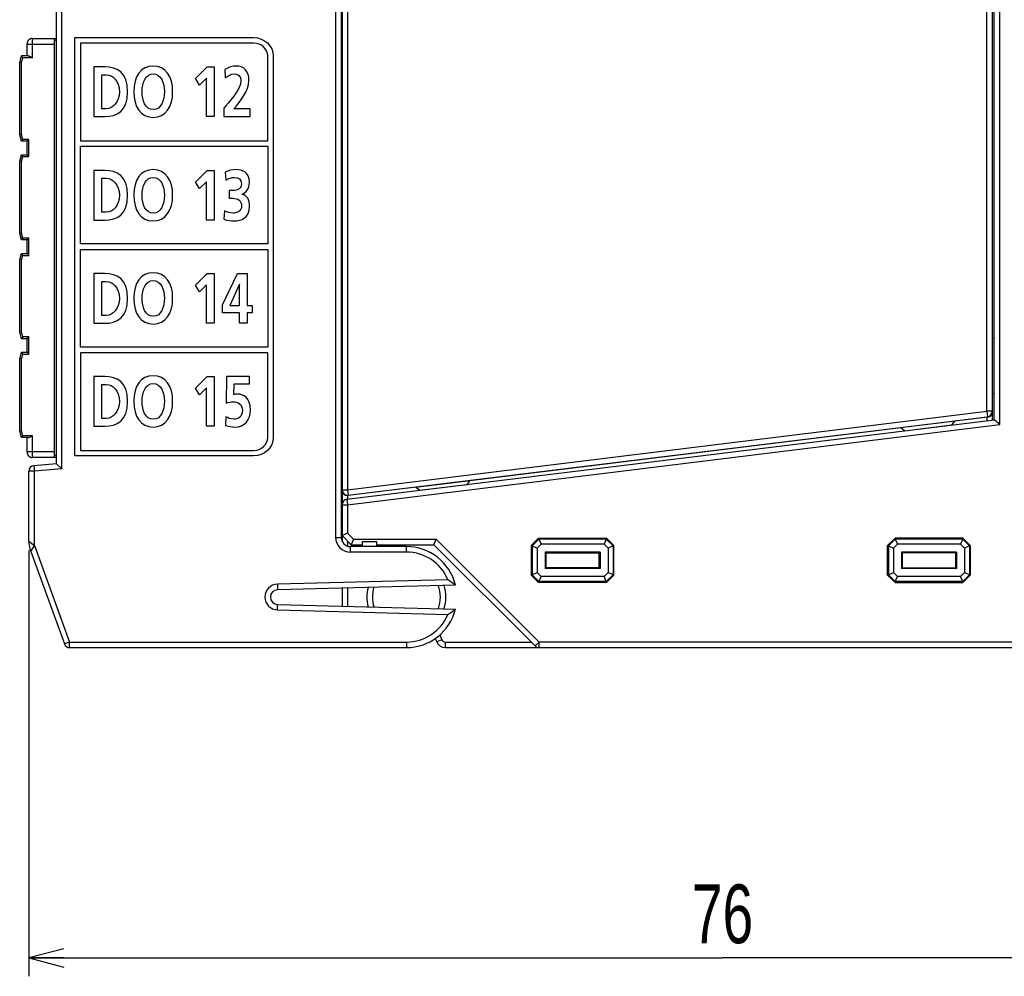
# Model space of a CAD drawing. Extents: x 0 to 187, y 0 to 175.
# Tile 18 of 31: x 62 to 115, y 1 to 53. Entities that reach past the tile are written whole.
import ezdxf

# ---------------------------------------------------------------- set-up
doc = ezdxf.new("R2010")
doc.units = 0
doc.header["$LTSCALE"] = 11.408004
doc.header["$MEASUREMENT"] = 0
doc.layers.get('0').update_dxf_attribs({"linetype": 'CONTINUOUS'})
doc.styles.add('TEXTSTYLE_2', font='txt', dxfattribs={"width": 0.7})
doc.dimstyles.new('DIMSTYLE_1', dxfattribs={"dimtxt": 3.2, "dimasz": 1.9, "dimexe": 1, "dimexo": 0.5, "dimgap": 0.8, "dimtad": 1, "dimdec": 3, "dimtxsty": 'TEXTSTYLE_2', "dimblk": 'OPEN', "dimblk1": 'OPEN', "dimblk2": 'OPEN', "dimcen": 0.09, "dimazin": 3, "dimtp": 0.001969, "dimtm": 0.001969, "dimtfac": 1, "dimtdec": 3, "dimtofl": 0, "dimtmove": 0, "dimatfit": 3, "dimtolj": 1})

# ---------------------------------------------------------------- blocks, each defined once
blk = doc.blocks.new('_OPEN')
at = {"color": 0, "linetype": 'BYBLOCK'}
for p, q in [((0, 0), (-1, 0.263)), ((-1, -0.263), (0, 0)), ((-1, 0), (0, 0))]:
    blk.add_line(p, q, dxfattribs=at)
blk = doc.blocks.new('*D1')
at = {"color": 2, "linetype": 'CONTINUOUS'}
for p, q in [((62.002, 24.295), (62.002, 2.914)), ((137.526, 18.804), (137.526, 2.914)), ((62.002, 2.914), (62.002, 1.114)), ((137.526, 2.914), (137.526, 1.114)), ((62.002, 2.114), (99.764, 2.114)), ((137.526, 2.114), (99.764, 2.114))]:
    blk.add_line(p, q, dxfattribs=at)
at = {"color": 2, "linetype": 'CONTINUOUS', "xscale": 1.9, "yscale": 1.9, "zscale": 1.9, "rotation": 180}
blk.add_blockref('_OPEN', (62.002, 2.114), dxfattribs=at)
at = {"color": 2, "linetype": 'CONTINUOUS', "xscale": 1.9, "yscale": 1.9, "zscale": 1.9}
blk.add_blockref('_OPEN', (137.526, 2.114), dxfattribs=at)
at = {"color": 2, "linetype": 'CONTINUOUS', "insert": (99.764, 6.114), "char_height": 3.2, "width": 4.48, "attachment_point": 2, "style": 'TEXTSTYLE_2'}
blk.add_mtext('76', dxfattribs=at)

msp = doc.modelspace()

# ---------------------------------------------------------------- linework, layer by layer
at = {"color": 7, "linetype": 'CONTINUOUS'}
for p, q in [((114.8513, 31.1389), (114.8513, 128.1698)), ((114.4513, 31.3924), (114.4513, 127.9166)), ((114.5513, 31.4041), (114.5513, 127.9046)), ((63.8012, 28.7356), (63.8012, 127.1732)), ((114.1513, 31.8644), (114.1513, 127.4443)), ((63.5015, 29.0105), (63.5015, 126.8982)), ((78.7013, 121.9301), (78.7013, 25.0045)), ((79.0013, 122.0545), (79.0013, 25.0045)), ((79.0513, 74.2922), (79.0513, 24.7868)), ((79.3513, 74.4424), (79.3513, 27.5918)), ((62.2013, 52.1546), (63.5015, 52.1546)), ((62.2013, 51.1046), (62.2013, 52.1546)), ((63.4012, 29.3543), (63.4012, 52.1546)), ((63.5015, 52.0547), (63.4012, 52.0547)), ((79.0013, 52.1546), (79.0513, 52.1546)), ((79.0013, 52.0547), (79.0513, 52.0547)), ((61.9013, 51.8543), (63.4012, 51.8543)), ((61.9013, 51.2045), (61.9013, 51.8543)), ((61.5013, 50.8545), (61.5953, 51.2045)), ((61.9777, 51.2045), (61.5953, 51.2045)), ((61.6718, 51.1046), (61.5953, 51.2038)), ((61.6015, 50.8414), (61.6718, 51.1046)), ((62.2013, 51.1046), (61.6718, 51.1046)), ((61.9777, 51.2045), (61.9939, 51.2031)), ((61.9939, 51.2031), (62.0111, 51.199)), ((62.0111, 51.199), (62.0349, 51.1914)), ((62.0349, 51.1914), (62.0831, 51.1694)), ((62.0831, 51.1694), (62.1224, 51.1494)), ((62.1224, 51.1494), (62.2013, 51.1046)), ((61.5013, 46.9147), (61.5013, 50.8545)), ((61.6015, 50.8414), (61.502, 50.8545)), ((61.6015, 46.9277), (61.6015, 50.8414)), ((71.08, 49.9746), (71.7115, 50.6092)), ((71.7115, 50.6092), (72.0953, 50.6092)), ((72.0953, 50.6092), (72.0953, 47.9079)), ((71.2967, 49.6225), (71.08, 49.9746)), ((71.6619, 49.9939), (71.2967, 49.6225)), ((71.6619, 47.9079), (71.6619, 49.9939)), ((72.0953, 47.9079), (71.6619, 47.9079)), ((61.5953, 46.5646), (61.5013, 46.9147)), ((61.6015, 46.9277), (61.502, 46.9147)), ((61.6718, 46.6645), (61.5953, 46.5646)), ((61.6718, 46.6645), (61.6015, 46.9277)), ((62.0015, 46.6645), (61.6718, 46.6645)), ((61.9019, 46.5646), (62.0015, 46.6645)), ((62.0015, 45.7295), (62.0015, 46.6645)), ((61.9013, 46.5646), (61.5953, 46.5646)), ((61.9013, 45.8295), (61.9013, 46.5646)), ((64.8044, 46.2897), (75.005, 46.2897)), ((64.8044, 40.9729), (64.8044, 46.2897)), ((75.005, 46.2897), (75.005, 40.9729)), ((61.5013, 45.4795), (61.5953, 45.8295)), ((61.5953, 45.8295), (61.9013, 45.8295)), ((61.6718, 45.7295), (61.5953, 45.8288)), ((61.6015, 45.4664), (61.6718, 45.7295)), ((61.6718, 45.7295), (62.0015, 45.7295)), ((61.9019, 45.8288), (62.0015, 45.7295)), ((61.5013, 41.5396), (61.5013, 45.4795)), ((61.6015, 45.4664), (61.502, 45.4795)), ((61.6015, 41.5527), (61.6015, 45.4664)), ((71.08, 44.3402), (71.7115, 44.9751)), ((71.7115, 44.9751), (72.0953, 44.9751)), ((72.0953, 44.9751), (72.0953, 42.2734)), ((71.2967, 43.988), (71.08, 44.3402)), ((71.6619, 44.3598), (71.2967, 43.988)), ((71.6619, 42.2734), (71.6619, 44.3598)), ((72.0953, 42.2734), (71.6619, 42.2734)), ((61.5953, 41.1896), (61.5013, 41.5396)), ((61.6015, 41.5527), (61.502, 41.5396)), ((61.6718, 41.2895), (61.5953, 41.1896)), ((61.6718, 41.2895), (61.6015, 41.5527)), ((62.0015, 41.2895), (61.6718, 41.2895)), ((61.9019, 41.1896), (62.0015, 41.2895)), ((62.0015, 40.3545), (62.0015, 41.2895)), ((61.9013, 41.1896), (61.5953, 41.1896)), ((61.9013, 40.4544), (61.9013, 41.1896)), ((75.005, 40.9729), (64.8044, 40.9729)), ((61.5013, 40.1044), (61.5953, 40.4544)), ((61.5953, 40.4544), (61.9013, 40.4544)), ((61.6718, 40.3545), (61.5953, 40.4537)), ((61.6015, 40.0913), (61.6718, 40.3545)), ((61.6718, 40.3545), (62.0015, 40.3545)), ((61.9019, 40.4537), (62.0015, 40.3545)), ((64.8044, 40.6732), (75.005, 40.6732)), ((64.8044, 35.3567), (64.8044, 40.6732)), ((75.005, 40.6732), (75.005, 35.3567)), ((61.5013, 36.1646), (61.5013, 40.1044)), ((61.6015, 40.0913), (61.502, 40.1044)), ((61.6015, 36.1777), (61.6015, 40.0913)), ((71.08, 38.7243), (71.7115, 39.3589)), ((71.7115, 39.3589), (72.0953, 39.3589)), ((72.0953, 39.3589), (72.0953, 36.6576)), ((72.5414, 37.6563), (73.3493, 39.3589)), ((73.3493, 39.3589), (73.8881, 39.3589)), ((73.8881, 39.3589), (73.8881, 37.6212)), ((71.2967, 38.3722), (71.08, 38.7243)), ((71.6619, 38.7436), (71.2967, 38.3722)), ((71.6619, 36.6576), (71.6619, 38.7436)), ((73.4671, 38.7939), (72.9318, 37.6212)), ((73.4733, 38.7939), (73.4671, 38.7939)), ((73.4733, 37.6212), (73.4733, 38.7939)), ((72.5414, 37.2188), (72.5414, 37.6563)), ((72.9318, 37.6212), (73.4733, 37.6212)), ((73.8881, 37.6212), (74.1634, 37.6212)), ((74.1634, 37.6212), (74.1634, 37.2188)), ((73.4733, 37.2188), (72.5414, 37.2188)), ((73.4733, 36.6576), (73.4733, 37.2188)), ((74.1634, 37.2188), (73.8881, 37.2188)), ((73.8881, 37.2188), (73.8881, 36.6576)), ((72.0953, 36.6576), (71.6619, 36.6576)), ((73.8881, 36.6576), (73.4733, 36.6576)), ((61.5953, 35.8146), (61.5013, 36.1646)), ((61.6015, 36.1777), (61.502, 36.1646)), ((61.6718, 35.9145), (61.5953, 35.8146)), ((61.6718, 35.9145), (61.6015, 36.1777)), ((62.0015, 35.9145), (61.6718, 35.9145)), ((61.9019, 35.8152), (62.0015, 35.9145)), ((62.0015, 34.9795), (62.0015, 35.9145)), ((61.9013, 35.8146), (61.5953, 35.8146)), ((61.9013, 35.0794), (61.9013, 35.8146)), ((114.4513, 35.8408), (114.5513, 35.8408)), ((61.5013, 34.7294), (61.5953, 35.0794)), ((61.5953, 35.0794), (61.9013, 35.0794)), ((61.6718, 34.9795), (61.5953, 35.0787)), ((61.6015, 34.7163), (61.6718, 34.9795)), ((61.6718, 34.9795), (62.0015, 34.9795)), ((61.9019, 35.0787), (62.0015, 34.9795)), ((75.005, 35.3567), (64.8044, 35.3567)), ((61.5013, 30.7895), (61.5013, 34.7294)), ((61.6015, 34.7163), (61.502, 34.7294)), ((61.6015, 30.8026), (61.6015, 34.7163)), ((71.08, 33.1219), (71.7115, 33.7565)), ((71.7115, 33.7565), (72.0953, 33.7565)), ((72.0953, 33.7565), (72.0953, 31.0552)), ((71.2967, 32.7698), (71.08, 33.1219)), ((71.6619, 33.1412), (71.2967, 32.7698)), ((71.6619, 31.0552), (71.6619, 33.1412)), ((114.4513, 32.8408), (114.5513, 32.8408)), ((79.3513, 27.5918), (114.1513, 31.8644)), ((114.4513, 31.8644), (114.1513, 31.8644)), ((114.1513, 31.8644), (114.1878, 31.5668)), ((79.3148, 27.0778), (114.5513, 31.4041)), ((79.3513, 26.7801), (114.8513, 31.1389)), ((79.3879, 27.2941), (114.1878, 31.5668)), ((109.4535, 30.9818), (112.4236, 31.3463)), ((109.6723, 30.8109), (112.2527, 31.1279)), ((112.2527, 31.1279), (112.4236, 31.3463)), ((114.1523, 31.5426), (112.4098, 31.3284)), ((114.1523, 31.5426), (114.1878, 31.5468)), ((114.1523, 31.5426), (114.1523, 31.3553)), ((114.1878, 31.5668), (114.1878, 31.5468)), ((114.8513, 31.1389), (114.5516, 31.4041)), ((61.5953, 30.4395), (61.5013, 30.7895)), ((61.6015, 30.8026), (61.502, 30.7895)), ((61.6718, 30.5395), (61.6015, 30.8026)), ((72.0953, 31.0552), (71.6619, 31.0552)), ((109.4711, 30.968), (86.0135, 28.0893)), ((109.6723, 30.8109), (109.4535, 30.9818)), ((61.6718, 30.5395), (61.5953, 30.4395)), ((61.9777, 30.4395), (61.5953, 30.4395)), ((62.2013, 30.5395), (61.6718, 30.5395)), ((61.9013, 29.6547), (61.9013, 30.4395)), ((61.9777, 30.4395), (61.9939, 30.4409)), ((61.9939, 30.4409), (62.0111, 30.4451)), ((62.0111, 30.4451), (62.0349, 30.4526)), ((62.0349, 30.4526), (62.0831, 30.474)), ((62.0831, 30.474), (62.1224, 30.4947)), ((62.1224, 30.4947), (62.2013, 30.5395)), ((62.2013, 29.3543), (62.2013, 30.5395)), ((63.4012, 29.6547), (61.9013, 29.6547)), ((63.5015, 29.3543), (62.2013, 29.3543)), ((63.5015, 29.0105), (62.2754, 28.9037)), ((63.5015, 29.4542), (63.4012, 29.4542)), ((63.5018, 29.0105), (63.8012, 28.7356)), ((79.0013, 29.4542), (79.0513, 29.4542)), ((79.0513, 29.3543), (79.0013, 29.3543)), ((62.3012, 28.6047), (62.0015, 28.6047)), ((62.0015, 24.7951), (62.0015, 28.6047)), ((62.2754, 28.9037), (62.3012, 28.6047)), ((63.8012, 28.7356), (62.3012, 28.6047)), ((62.3012, 24.5574), (62.3012, 28.6047)), ((83.0555, 27.7407), (86.0259, 28.1051)), ((83.2743, 27.5698), (85.855, 27.8867)), ((85.855, 27.8867), (86.0259, 28.1051)), ((79.0513, 27.5918), (79.3513, 27.5918)), ((79.3513, 27.5918), (79.3879, 27.2941)), ((83.071, 27.7282), (79.3879, 27.2763)), ((83.2743, 27.5698), (83.0555, 27.7407)), ((79.3148, 27.0778), (79.3513, 26.7801)), ((79.3879, 27.2763), (79.3524, 27.2742)), ((79.3524, 27.2742), (79.3524, 27.0826)), ((79.3879, 27.2941), (79.3879, 27.2763)), ((79.0513, 26.7801), (79.3513, 26.7801)), ((79.3513, 26.7801), (79.3513, 25.2285)), ((79.3513, 25.2285), (79.0516, 25.1045)), ((79.6755, 24.9046), (79.3513, 25.2285)), ((62.0018, 24.7951), (62.3012, 24.5574)), ((78.7013, 25.0045), (79.0013, 25.0045)), ((79.5515, 24.6042), (79.0513, 25.1045)), ((79.3513, 24.8047), (79.3513, 24.5277)), ((79.6755, 24.9046), (79.5515, 24.6049)), ((79.6755, 24.9046), (84.1755, 24.9046)), ((80.1513, 24.7792), (80.9513, 24.7792)), ((80.1513, 24.7792), (80.1513, 24.5043)), ((80.9513, 24.5043), (80.9513, 24.7792)), ((84.0515, 24.6049), (84.1755, 24.9046)), ((84.1755, 24.9046), (89.7755, 19.3043)), ((89.7514, 24.9542), (89.3514, 24.5546)), ((89.7676, 24.915), (89.3907, 24.5381)), ((89.7514, 24.9542), (93.4514, 24.9542)), ((89.7514, 24.9542), (89.7676, 24.915)), ((93.4349, 24.915), (89.7676, 24.915)), ((89.7676, 24.915), (89.8827, 24.638)), ((93.4349, 24.915), (93.3202, 24.638)), ((93.4514, 24.9542), (93.4349, 24.915)), ((93.8121, 24.5381), (93.4349, 24.915)), ((93.8514, 24.5546), (93.4514, 24.9542)), ((108.7514, 24.5546), (109.1514, 24.9542)), ((108.7907, 24.5381), (109.1676, 24.915)), ((112.8515, 24.9542), (109.1514, 24.9542)), ((109.1514, 24.9542), (109.1676, 24.915)), ((112.8349, 24.915), (109.1676, 24.915)), ((109.1676, 24.915), (109.2823, 24.638)), ((112.8349, 24.915), (112.7202, 24.638)), ((112.8515, 24.9542), (112.8349, 24.915)), ((112.8349, 24.915), (113.2121, 24.5381)), ((112.8515, 24.9542), (113.2514, 24.5546)), ((62.1007, 24.2308), (63.9315, 19.2016)), ((62.1011, 24.2315), (62.3012, 24.5574)), ((62.3012, 24.5574), (64.2133, 19.3043)), ((82.5515, 24.5043), (79.5012, 24.5043)), ((79.5012, 24.2046), (79.5012, 24.5043)), ((82.5515, 24.2046), (79.5012, 24.2046)), ((79.5515, 24.6042), (80.1513, 24.6042)), ((80.9513, 24.6042), (84.0515, 24.6042)), ((82.5515, 24.2046), (82.5515, 24.5043)), ((84.0515, 24.6042), (89.5637, 19.0921)), ((89.3514, 24.5546), (89.3907, 24.5381)), ((89.3514, 24.5546), (89.3514, 22.9547)), ((89.3907, 24.5381), (89.668, 24.423)), ((89.3907, 24.5381), (89.3907, 22.9706)), ((89.8827, 24.638), (89.668, 24.423)), ((89.668, 24.423), (89.668, 23.0856)), ((93.3202, 24.638), (89.8827, 24.638)), ((93.1038, 24.2067), (90.099, 24.2067)), ((90.1514, 24.1543), (90.099, 24.2067)), ((90.099, 24.2067), (90.099, 23.302)), ((90.1514, 24.1543), (93.0515, 24.1543)), ((90.1514, 24.1543), (90.1514, 23.3544)), ((93.0515, 24.1543), (93.1038, 24.2067)), ((93.0515, 23.3544), (93.0515, 24.1543)), ((93.1038, 24.2067), (93.1038, 23.302)), ((93.5348, 24.423), (93.3202, 24.638)), ((93.8121, 24.5381), (93.5348, 24.423)), ((93.5348, 24.423), (93.5348, 23.0856)), ((93.8514, 24.5546), (93.8121, 24.5381)), ((93.8121, 24.5381), (93.8121, 22.9706)), ((93.8514, 22.9547), (93.8514, 24.5546)), ((108.7514, 24.5546), (108.7907, 24.5381)), ((108.7514, 22.9547), (108.7514, 24.5546)), ((108.7907, 24.5381), (109.0681, 24.423)), ((108.7907, 24.5381), (108.7907, 22.9706)), ((109.0681, 24.423), (109.2823, 24.638)), ((109.0681, 24.423), (109.0681, 23.0856)), ((112.7202, 24.638), (109.2823, 24.638)), ((112.5038, 24.2067), (109.499, 24.2067)), ((109.5514, 24.1543), (109.499, 24.2067)), ((109.499, 24.2067), (109.499, 23.302)), ((112.4515, 24.1543), (109.5514, 24.1543)), ((109.5514, 23.3544), (109.5514, 24.1543)), ((112.4515, 24.1543), (112.5038, 24.2067)), ((112.4515, 24.1543), (112.4515, 23.3544)), ((112.5038, 24.2067), (112.5038, 23.302)), ((112.7202, 24.638), (112.9348, 24.423)), ((113.2121, 24.5381), (112.9348, 24.423)), ((112.9348, 24.423), (112.9348, 23.0856)), ((113.2514, 24.5546), (113.2121, 24.5381)), ((113.2121, 24.5381), (113.2121, 22.9706)), ((113.2514, 24.5546), (113.2514, 22.9547)), ((89.3907, 22.9706), (89.668, 23.0856)), ((89.8827, 22.8713), (89.668, 23.0856)), ((90.1514, 23.3544), (90.099, 23.302)), ((93.1038, 23.302), (90.099, 23.302)), ((93.0515, 23.3544), (90.1514, 23.3544)), ((93.0515, 23.3544), (93.1038, 23.302)), ((93.5348, 23.0856), (93.3202, 22.8713)), ((93.8121, 22.9706), (93.5348, 23.0856)), ((108.7907, 22.9706), (109.0681, 23.0856)), ((109.0681, 23.0856), (109.2823, 22.8713)), ((109.5514, 23.3544), (109.499, 23.302)), ((112.5038, 23.302), (109.499, 23.302)), ((109.5514, 23.3544), (112.4515, 23.3544)), ((112.4515, 23.3544), (112.5038, 23.302)), ((112.7202, 22.8713), (112.9348, 23.0856)), ((113.2121, 22.9706), (112.9348, 23.0856)), ((84.8129, 22.697), (75.5332, 22.4545)), ((89.3514, 22.9547), (89.3907, 22.9706)), ((89.7514, 22.5544), (89.3514, 22.9547)), ((89.7676, 22.5937), (89.3907, 22.9706)), ((89.7514, 22.5544), (89.7676, 22.5937)), ((93.4514, 22.5544), (89.7514, 22.5544)), ((89.7676, 22.5937), (89.8827, 22.8713)), ((93.4349, 22.5937), (89.7676, 22.5937)), ((93.3202, 22.8713), (89.8827, 22.8713)), ((93.4349, 22.5937), (93.3202, 22.8713)), ((93.8121, 22.9706), (93.4349, 22.5937)), ((93.4514, 22.5544), (93.4349, 22.5937)), ((93.8514, 22.9547), (93.4514, 22.5544)), ((93.8514, 22.9547), (93.8121, 22.9706)), ((108.7514, 22.9547), (108.7907, 22.9706)), ((108.7514, 22.9547), (109.1514, 22.5544)), ((108.7907, 22.9706), (109.1676, 22.5937)), ((109.1514, 22.5544), (109.1676, 22.5937)), ((109.1514, 22.5544), (112.8515, 22.5544)), ((109.1676, 22.5937), (109.2823, 22.8713)), ((112.8349, 22.5937), (109.1676, 22.5937)), ((112.7202, 22.8713), (109.2823, 22.8713)), ((112.8349, 22.5937), (112.7202, 22.8713)), ((112.8349, 22.5937), (113.2121, 22.9706)), ((112.8515, 22.5544), (112.8349, 22.5937)), ((112.8515, 22.5544), (113.2514, 22.9547)), ((113.2514, 22.9547), (113.2121, 22.9706)), ((75.5332, 22.4545), (75.5411, 22.1541)), ((85.2225, 22.4076), (75.5411, 22.1541)), ((79.0513, 22.2464), (79.0513, 21.2625)), ((79.3513, 22.254), (79.3513, 21.2549)), ((75.5332, 21.0544), (75.5411, 21.3548)), ((75.5332, 21.0544), (84.8129, 20.8119)), ((75.5411, 21.3548), (85.2225, 21.1012)), ((64.2133, 19.3043), (63.9315, 19.2016)), ((64.2133, 19.3043), (82.5515, 19.3043)), ((64.2133, 19.0046), (64.2133, 19.3043)), ((82.5515, 19.3043), (82.5515, 19.0046)), ((84.1255, 19.4993), (84.2027, 19.3133)), ((84.4797, 19.4276), (84.2027, 19.3133)), ((84.3705, 19.6922), (84.4797, 19.4276)), ((84.6647, 19.3043), (89.3514, 19.3043)), ((84.6647, 19.3043), (84.6647, 19.0046)), ((89.5637, 19.0921), (89.7755, 19.3043)), ((123.7014, 19.3043), (89.7755, 19.3043)), ((89.7755, 19.0046), (89.7755, 19.3043)), ((64.2133, 19.0046), (82.5515, 19.0046)), ((84.6647, 19.0046), (123.7014, 19.0046))]:
    msp.add_line(p, q, dxfattribs=at)
for centre, radius, start, end in [((62.2014, 51.8545), 0.3001, 90.01066, 180.04993), ((114.1514, 31.8645), 0.2999, 276.96926, 359.98829), ((114.1551, 31.8423), 0.2966, 276.33323, 359.4857), ((62.2014, 29.6545), 0.3001, 179.95007, 269.98934), ((62.3017, 28.6047), 0.3001, 95.02318, 180.00492), ((79.3485, 27.5717), 0.2976, 180.64561, 270.54331), ((79.3513, 26.78), 0.3, 96.97749, 179.97846), ((63.6545, 24.7948), 1.653, 179.98898, 199.95058), ((79.5014, 25.0047), 0.8001, 180.01114, 269.98634), ((79.5014, 25.0044), 0.5001, 179.9882, 269.97138), ((82.5518, 21.755), 2.7493, 13.73198, 90.00579), ((82.5512, 21.7543), 2.4503, 22.62798, 89.99281), ((81.2034, 17.1462), 6.6212, 52.63089, 56.96593), ((75.5517, 21.7544), 0.7003, 91.52126, 268.47874), ((75.5511, 21.7544), 0.3998, 91.42977, 268.57023), ((82.5512, 21.7544), 2.1497, 165.74997, 194.25003), ((82.5535, 21.7541), 1.852, 163.14224, 196.85776), ((82.5486, 21.7544), 1.8527, 340.15125, 19.84875), ((82.5517, 21.7545), 2.1497, 342.75381, 17.24619), ((82.5518, 21.7539), 2.7493, 269.99421, 346.26802), ((81.2034, 26.3627), 6.6212, 303.03407, 307.36911), ((82.5512, 21.7546), 2.4503, 270.00719, 337.37202), ((84.6647, 19.5046), 0.5, 202.49804, 270.00478), ((84.6649, 19.505), 0.2007, 202.68, 269.94994), ((64.2129, 19.304), 0.2995, 199.99725, 270.07264), ((89.7757, 19.3053), 0.3008, 225.16153, 269.96501)]:
    msp.add_arc(centre, radius, start, end, dxfattribs=at)
for points, knots in [([(74.2343, 52.2057), (74.2343, 52.2057), (64.5047, 52.2057), (64.5047, 52.2057), (64.5047, 52.2057), (64.5047, 29.4408), (64.5047, 29.4408), (64.5047, 29.4408), (74.2343, 29.4408), (74.2343, 29.4408), (74.8245, 29.4408), (75.3047, 29.8894), (75.3047, 30.4406), (75.3047, 30.4406), (75.3047, 51.2052), (75.3047, 51.2052), (75.3047, 51.7567), (74.8245, 52.2057), (74.2343, 52.2057)], [0, 0, 0, 0, 1, 1, 1, 2, 2, 2, 3, 3, 3, 4, 4, 4, 5, 5, 5, 6, 6, 6, 6]), ([(75.005, 46.5894), (75.005, 46.5894), (64.8044, 46.5894), (64.8044, 46.5894), (64.8044, 46.5894), (64.8044, 51.9059), (64.8044, 51.9059), (64.8044, 51.9059), (74.2343, 51.9059), (74.2343, 51.9059), (74.6591, 51.9059), (75.005, 51.5914), (75.005, 51.2052), (75.005, 51.2052), (75.005, 46.5894), (75.005, 46.5894)], [0, 0, 0, 0, 1, 1, 1, 2, 2, 2, 3, 3, 3, 4, 4, 4, 5, 5, 5, 5]), ([(65.5393, 50.6092), (65.5393, 50.6092), (66.1305, 50.6092), (66.1305, 50.6092), (66.7929, 50.6092), (67.3779, 50.3308), (67.3779, 49.2587), (67.3779, 48.1866), (66.7929, 47.9079), (66.1305, 47.9079), (66.1305, 47.9079), (65.5393, 47.9079), (65.5393, 47.9079), (65.5393, 47.9079), (65.5393, 50.6092), (65.5393, 50.6092)], [0, 0, 0, 0, 1, 1, 1, 2, 2, 2, 3, 3, 3, 4, 4, 4, 5, 5, 5, 5]), ([(68.7701, 50.656), (69.4481, 50.656), (69.8284, 50.0828), (69.8284, 49.2663), (69.8284, 48.4498), (69.4543, 47.8614), (68.7701, 47.8614), (68.0769, 47.8614), (67.7118, 48.4381), (67.7118, 49.2663), (67.7118, 50.0945), (68.0831, 50.656), (68.7701, 50.656)], [0, 0, 0, 0, 1, 1, 1, 2, 2, 2, 3, 3, 3, 4, 4, 4, 4]), ([(72.6103, 47.9079), (72.6103, 47.9079), (72.6103, 48.3609), (72.6103, 48.3609), (72.8115, 48.6045), (73.545, 49.371), (73.545, 49.8664), (73.545, 50.1138), (73.3686, 50.2302), (73.1922, 50.2302), (73.0096, 50.2302), (72.836, 50.1296), (72.694, 50.0132), (72.694, 50.0132), (72.6596, 50.4624), (72.6596, 50.4624), (72.8546, 50.5861), (73.0806, 50.656), (73.3004, 50.656), (73.7124, 50.656), (73.9784, 50.3963), (73.9784, 49.8664), (73.9784, 49.2935), (73.5174, 48.7671), (73.1643, 48.3337), (73.1643, 48.3337), (74.0466, 48.3337), (74.0466, 48.3337), (74.0466, 48.3337), (74.0466, 47.9079), (74.0466, 47.9079), (74.0466, 47.9079), (72.6103, 47.9079), (72.6103, 47.9079)], [0, 0, 0, 0, 1, 1, 1, 2, 2, 2, 3, 3, 3, 4, 4, 4, 5, 5, 5, 6, 6, 6, 7, 7, 7, 8, 8, 8, 9, 9, 9, 10, 10, 10, 11, 11, 11, 11]), ([(65.9727, 48.3337), (65.9727, 48.3337), (66.2142, 48.3337), (66.2142, 48.3337), (66.5762, 48.3337), (66.9259, 48.6703), (66.9259, 49.2587), (66.9259, 49.8471), (66.5762, 50.1837), (66.2142, 50.1837), (66.2142, 50.1837), (65.9727, 50.1837), (65.9727, 50.1837), (65.9727, 50.1837), (65.9727, 48.3337), (65.9727, 48.3337)], [0, 0, 0, 0, 1, 1, 1, 2, 2, 2, 3, 3, 3, 4, 4, 4, 5, 5, 5, 5]), ([(68.7701, 48.2872), (69.2124, 48.2872), (69.3768, 48.7785), (69.3768, 49.2663), (69.3768, 49.7424), (69.2004, 50.2302), (68.7701, 50.2302), (68.3398, 50.2302), (68.1634, 49.7424), (68.1634, 49.2663), (68.1634, 48.7785), (68.3274, 48.2872), (68.7701, 48.2872)], [0, 0, 0, 0, 1, 1, 1, 2, 2, 2, 3, 3, 3, 4, 4, 4, 4]), ([(65.5393, 44.9751), (65.5393, 44.9751), (66.1305, 44.9751), (66.1305, 44.9751), (66.7929, 44.9751), (67.3779, 44.696), (67.3779, 43.6243), (67.3779, 42.5521), (66.7929, 42.2734), (66.1305, 42.2734), (66.1305, 42.2734), (65.5393, 42.2734), (65.5393, 42.2734), (65.5393, 42.2734), (65.5393, 44.9751), (65.5393, 44.9751)], [0, 0, 0, 0, 1, 1, 1, 2, 2, 2, 3, 3, 3, 4, 4, 4, 5, 5, 5, 5]), ([(65.9727, 42.6992), (65.9727, 42.6992), (66.2142, 42.6992), (66.2142, 42.6992), (66.5762, 42.6992), (66.9259, 43.0358), (66.9259, 43.6243), (66.9259, 44.2123), (66.5762, 44.5492), (66.2142, 44.5492), (66.2142, 44.5492), (65.9727, 44.5492), (65.9727, 44.5492), (65.9727, 44.5492), (65.9727, 42.6992), (65.9727, 42.6992)], [0, 0, 0, 0, 1, 1, 1, 2, 2, 2, 3, 3, 3, 4, 4, 4, 5, 5, 5, 5]), ([(68.7701, 45.0212), (69.4481, 45.0212), (69.8284, 44.4487), (69.8284, 43.6322), (69.8284, 42.8153), (69.4543, 42.2269), (68.7701, 42.2269), (68.0769, 42.2269), (67.7118, 42.8036), (67.7118, 43.6322), (67.7118, 44.4604), (68.0831, 45.0212), (68.7701, 45.0212)], [0, 0, 0, 0, 1, 1, 1, 2, 2, 2, 3, 3, 3, 4, 4, 4, 4]), ([(68.7701, 42.6527), (69.2124, 42.6527), (69.3768, 43.1443), (69.3768, 43.6322), (69.3768, 44.108), (69.2004, 44.5954), (68.7701, 44.5954), (68.3398, 44.5954), (68.1634, 44.108), (68.1634, 43.6322), (68.1634, 43.1443), (68.3274, 42.6527), (68.7701, 42.6527)], [0, 0, 0, 0, 1, 1, 1, 2, 2, 2, 3, 3, 3, 4, 4, 4, 4]), ([(72.6479, 42.7764), (72.7967, 42.703), (72.9572, 42.6527), (73.1278, 42.6527), (73.3073, 42.6527), (73.5829, 42.7613), (73.5829, 43.0358), (73.5829, 43.3531), (73.3817, 43.4579), (73.1061, 43.4579), (73.1061, 43.4579), (72.8956, 43.4579), (72.8956, 43.4579), (72.8956, 43.4579), (72.8956, 43.8837), (72.8956, 43.8837), (72.8956, 43.8837), (73.0937, 43.8837), (73.0937, 43.8837), (73.3845, 43.8837), (73.5732, 44.0036), (73.5732, 44.2395), (73.5732, 44.5107), (73.3968, 44.5954), (73.2019, 44.5954), (73.0317, 44.5954), (72.8677, 44.5451), (72.7161, 44.4524), (72.7161, 44.4524), (72.6913, 44.8858), (72.6913, 44.8858), (72.8646, 44.971), (73.072, 45.0212), (73.2949, 45.0212), (73.5608, 45.0212), (74.0066, 44.9055), (74.0066, 44.3288), (74.0066, 43.9608), (73.824, 43.7865), (73.6042, 43.6825), (73.6042, 43.6825), (73.6042, 43.6746), (73.6042, 43.6746), (73.8799, 43.628), (74.0163, 43.3611), (74.0163, 43.0321), (74.0163, 42.3895), (73.5484, 42.2269), (73.1894, 42.2269), (73.0007, 42.2269), (72.7843, 42.2579), (72.6231, 42.3162), (72.6231, 42.3162), (72.6479, 42.7764), (72.6479, 42.7764)], [0, 0, 0, 0, 1, 1, 1, 2, 2, 2, 3, 3, 3, 4, 4, 4, 5, 5, 5, 6, 6, 6, 7, 7, 7, 8, 8, 8, 9, 9, 9, 10, 10, 10, 11, 11, 11, 12, 12, 12, 13, 13, 13, 14, 14, 14, 15, 15, 15, 16, 16, 16, 17, 17, 17, 18, 18, 18, 18]), ([(65.5393, 39.3589), (65.5393, 39.3589), (66.1305, 39.3589), (66.1305, 39.3589), (66.7929, 39.3589), (67.3779, 39.0805), (67.3779, 38.0084), (67.3779, 36.9363), (66.7929, 36.6576), (66.1305, 36.6576), (66.1305, 36.6576), (65.5393, 36.6576), (65.5393, 36.6576), (65.5393, 36.6576), (65.5393, 39.3589), (65.5393, 39.3589)], [0, 0, 0, 0, 1, 1, 1, 2, 2, 2, 3, 3, 3, 4, 4, 4, 5, 5, 5, 5]), ([(68.7701, 39.4057), (69.4481, 39.4057), (69.8284, 38.8325), (69.8284, 38.016), (69.8284, 37.1995), (69.4543, 36.6111), (68.7701, 36.6111), (68.0769, 36.6111), (67.7118, 37.1878), (67.7118, 38.016), (67.7118, 38.8442), (68.0831, 39.4057), (68.7701, 39.4057)], [0, 0, 0, 0, 1, 1, 1, 2, 2, 2, 3, 3, 3, 4, 4, 4, 4]), ([(65.9727, 37.0834), (65.9727, 37.0834), (66.2142, 37.0834), (66.2142, 37.0834), (66.5762, 37.0834), (66.9259, 37.42), (66.9259, 38.0084), (66.9259, 38.5968), (66.5762, 38.9334), (66.2142, 38.9334), (66.2142, 38.9334), (65.9727, 38.9334), (65.9727, 38.9334), (65.9727, 38.9334), (65.9727, 37.0834), (65.9727, 37.0834)], [0, 0, 0, 0, 1, 1, 1, 2, 2, 2, 3, 3, 3, 4, 4, 4, 5, 5, 5, 5]), ([(68.7701, 37.0369), (69.2124, 37.0369), (69.3768, 37.5282), (69.3768, 38.016), (69.3768, 38.4921), (69.2004, 38.9799), (68.7701, 38.9799), (68.3398, 38.9799), (68.1634, 38.4921), (68.1634, 38.016), (68.1634, 37.5282), (68.3274, 37.0369), (68.7701, 37.0369)], [0, 0, 0, 0, 1, 1, 1, 2, 2, 2, 3, 3, 3, 4, 4, 4, 4]), ([(75.005, 30.4406), (75.005, 30.0547), (74.6591, 29.7405), (74.2343, 29.7405), (74.2343, 29.7405), (64.8044, 29.7405), (64.8044, 29.7405), (64.8044, 29.7405), (64.8044, 35.057), (64.8044, 35.057), (64.8044, 35.057), (75.005, 35.057), (75.005, 35.057), (75.005, 35.057), (75.005, 30.4406), (75.005, 30.4406)], [0, 0, 0, 0, 1, 1, 1, 2, 2, 2, 3, 3, 3, 4, 4, 4, 5, 5, 5, 5]), ([(68.7701, 33.8033), (69.4481, 33.8033), (69.8284, 33.2301), (69.8284, 32.4136), (69.8284, 31.5971), (69.4543, 31.0086), (68.7701, 31.0086), (68.0769, 31.0086), (67.7118, 31.5854), (67.7118, 32.4136), (67.7118, 33.2418), (68.0831, 33.8033), (68.7701, 33.8033)], [0, 0, 0, 0, 1, 1, 1, 2, 2, 2, 3, 3, 3, 4, 4, 4, 4]), ([(65.5393, 33.7565), (65.5393, 33.7565), (66.1305, 33.7565), (66.1305, 33.7565), (66.7929, 33.7565), (67.3779, 33.4781), (67.3779, 32.406), (67.3779, 31.3339), (66.7929, 31.0552), (66.1305, 31.0552), (66.1305, 31.0552), (65.5393, 31.0552), (65.5393, 31.0552), (65.5393, 31.0552), (65.5393, 33.7565), (65.5393, 33.7565)], [0, 0, 0, 0, 1, 1, 1, 2, 2, 2, 3, 3, 3, 4, 4, 4, 5, 5, 5, 5]), ([(65.9727, 31.481), (65.9727, 31.481), (66.2142, 31.481), (66.2142, 31.481), (66.5762, 31.481), (66.9259, 31.8176), (66.9259, 32.406), (66.9259, 32.9944), (66.5762, 33.331), (66.2142, 33.331), (66.2142, 33.331), (65.9727, 33.331), (65.9727, 33.331), (65.9727, 33.331), (65.9727, 31.481), (65.9727, 31.481)], [0, 0, 0, 0, 1, 1, 1, 2, 2, 2, 3, 3, 3, 4, 4, 4, 5, 5, 5, 5]), ([(68.7701, 31.4345), (69.2124, 31.4345), (69.3768, 31.9257), (69.3768, 32.4136), (69.3768, 32.8897), (69.2004, 33.3775), (68.7701, 33.3775), (68.3398, 33.3775), (68.1634, 32.8897), (68.1634, 32.4136), (68.1634, 31.9257), (68.3274, 31.4345), (68.7701, 31.4345)], [0, 0, 0, 0, 1, 1, 1, 2, 2, 2, 3, 3, 3, 4, 4, 4, 4]), ([(74.0046, 33.3541), (74.0046, 33.3541), (73.1722, 33.3541), (73.1722, 33.3541), (73.1722, 33.3541), (73.1626, 32.7774), (73.1626, 32.7774), (73.2122, 32.7891), (73.2773, 32.8046), (73.361, 32.8046), (73.6642, 32.8046), (74.0573, 32.6265), (74.0573, 31.9257), (74.0573, 31.419), (73.7724, 31.0086), (73.2157, 31.0086), (73.0482, 31.0086), (72.8532, 31.0438), (72.7109, 31.0862), (72.7109, 31.0862), (72.7202, 31.5699), (72.7202, 31.5699), (72.8257, 31.5158), (72.9738, 31.4345), (73.1626, 31.4345), (73.3886, 31.4345), (73.6242, 31.5661), (73.6242, 31.9106), (73.6242, 32.2589), (73.3762, 32.3788), (73.1288, 32.3788), (72.9958, 32.3788), (72.8687, 32.3557), (72.7416, 32.3054), (72.7416, 32.3054), (72.7636, 33.7565), (72.7636, 33.7565), (72.7636, 33.7565), (74.0046, 33.7565), (74.0046, 33.7565), (74.0046, 33.7565), (74.0046, 33.3541), (74.0046, 33.3541)], [0, 0, 0, 0, 1, 1, 1, 2, 2, 2, 3, 3, 3, 4, 4, 4, 5, 5, 5, 6, 6, 6, 7, 7, 7, 8, 8, 8, 9, 9, 9, 10, 10, 10, 11, 11, 11, 12, 12, 12, 13, 13, 13, 14, 14, 14, 14]), ([(79.0513, 27.5918), (79.0513, 27.4258), (79.1856, 27.2914), (79.3513, 27.2914), (79.3638, 27.2914), (79.3758, 27.2921), (79.3879, 27.2941)], [0, 0, 0, 0, 1, 1, 1, 2, 2, 2, 2])]:
    msp.add_open_spline(points, degree=3, knots=knots, dxfattribs=at)

# ---------------------------------------------------------------- dimensions: what is measured, and where the dimension line sits
at = {"color": 2, "linetype": 'CONTINUOUS'}
dim = msp.add_linear_dim(base=(62.0018, 2.1139), p1=(137.5263, 19.3043), p2=(62.0018, 24.7951), angle=180, text='76', dimstyle='DIMSTYLE_1', dxfattribs=at)
dim.commit()
dim.dimension.update_dxf_attribs({"geometry": '*D1', "text_midpoint": (99.764, 2.1139), "dimtype": 160})

doc.saveas('drawing.dxf')
